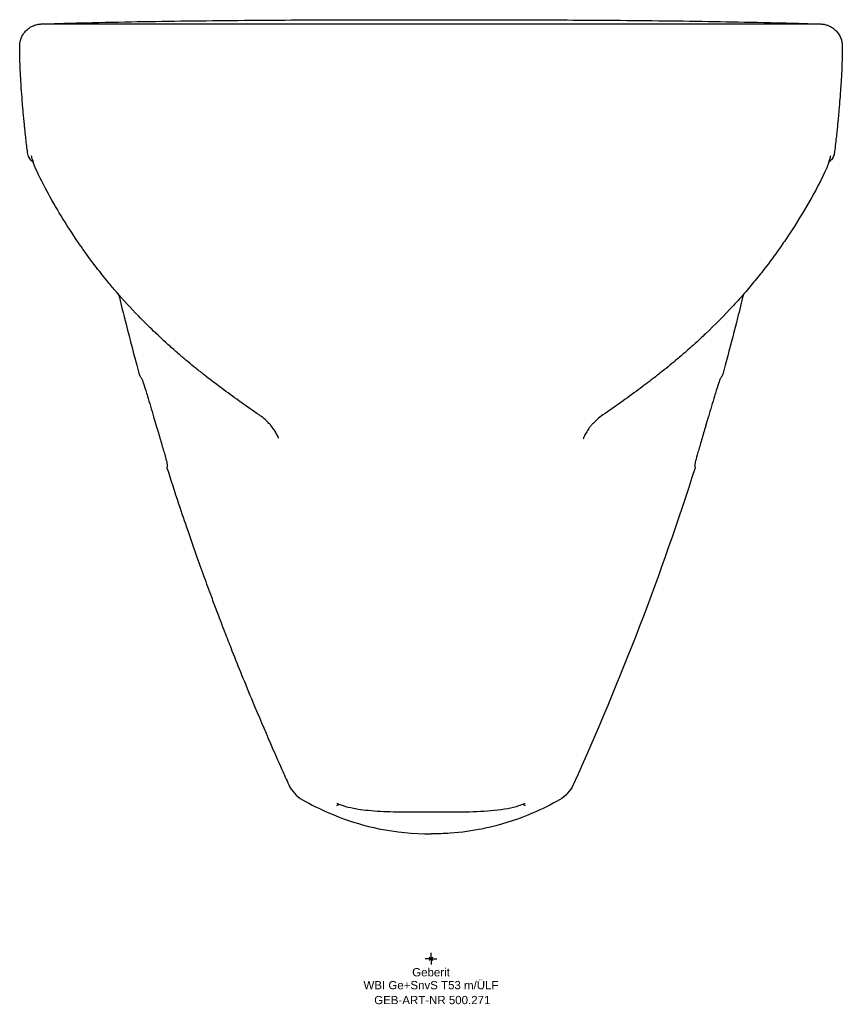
# Model space of a CAD drawing. Header units: millimetres. Extents: x -175 to 175, y -19 to 400.
import ezdxf
from ezdxf.enums import TextEntityAlignment as Align

# ---------------------------------------------------------------- set-up
doc = ezdxf.new("R2010")
doc.units = ezdxf.units.MM
doc.layers.get('0').update_dxf_attribs({"linetype": 'CONTINUOUS'})
for name, color, linetype, lineweight in [('Arbeitspunkt(DIN)', 7, 'CONTINUOUS', 25), ('GEB-ART-NR', 1, 'CONTINUOUS', 18), ('GEB-BEZUG', 2, 'CONTINUOUS', 25), ('GEB-TEXT', 5, 'CONTINUOUS', 18)]:
    doc.layers.add(name, color=color, linetype=linetype, lineweight=lineweight)
doc.layers.add('GEB-KONTUR-A', color=5, linetype='CONTINUOUS')
doc.styles.get("Standard").update_dxf_attribs({"font": 'arial.ttf'})

# ---------------------------------------------------------------- blocks, each defined once
blk = doc.blocks.new('Einfügepunkt')
at = {"layer": 'GEB-BEZUG'}
for p, q in [((-0.71, -0.71), (0.71, 0.71)), ((-0.71, 0.71), (0.71, -0.71))]:
    blk.add_line(p, q, dxfattribs=at)

msp = doc.modelspace()

# ---------------------------------------------------------------- linework, layer by layer
at = {"layer": 'Arbeitspunkt(DIN)', "ltscale": 25}
for q in [(-2.5, 0), (0, 2.5), (0, -2.5), (2.5, 0)]:
    msp.add_line((0, 0), q, dxfattribs=at)
at = {"layer": 'GEB-KONTUR-A', "ltscale": 25}
for p, q in [((-171.79, 343.42), (-171.79, 343.42)), ((171.79, 343.42), (171.79, 343.42))]:
    msp.add_line(p, q, dxfattribs=at)
for centre, start, end in [((957.91, 547.48), 196.39524, 196.6042), ((-957.91, 547.48), 343.3958, 343.60476)]:
    msp.add_arc(centre, 1121.64, start, end, dxfattribs=at)
for centre, major_axis, ratio, start_param, end_param in [((-164.11, 342.85), (-0.01, 6), 0.999949, 1.834585, 1.835815), ((164.11, 342.85), (0.01, 6), 0.999949, 4.447371, 4.448601), ((-163.28, 340.02), (-5.79, 1.58), 0.999565, 0.519761, 0.531171), ((163.28, 340.02), (5.79, 1.56), 0.999567, 5.755665, 5.767074), ((-36.2, 67.89), (-1.01, -2.83), 0.906449, 0.000797, 0.000808), ((36.2, 67.89), (1.01, -2.83), 0.906449, 6.283139, 6.28315)]:
    msp.add_ellipse(centre, major_axis=major_axis, ratio=ratio, start_param=start_param, end_param=end_param, dxfattribs=at)
for points, knots in [([(-165.59, 398.18), (-163.86, 398.23), (-162.13, 398.29), (-158.98, 398.38), (-156.65, 398.45), (-151.41, 398.59), (-147.82, 398.68), (-136.62, 398.95), (-129.09, 399.1), (-108.22, 399.46), (-94.14, 399.62), (-66.21, 399.85), (-52.96, 399.91), (-23.97, 400), (-12.5, 400), (0, 400)], [0.021339, 0.021339, 0.021339, 0.021339, 0.539793, 0.539793, 0.967588, 0.967588, 1.90478, 1.90478, 3.881335, 3.881335, 8.286615, 8.286615, 12.254281, 12.254281, 16.976925, 16.976925, 16.976925, 16.976925]), ([(0, 400), (12.59, 400), (24.34, 400), (53.81, 399.91), (67.28, 399.84), (95.26, 399.61), (109.09, 399.45), (129.67, 399.09), (137.05, 398.94), (148.09, 398.68), (151.62, 398.59), (156.62, 398.45), (159.03, 398.38), (162.19, 398.29), (163.89, 398.23), (165.59, 398.18)], [0, 0, 0, 0, 3.777195, 3.777195, 6.947959, 6.947959, 10.373064, 10.373064, 11.918034, 11.918034, 12.650286, 12.650286, 12.950262, 12.950262, 13.299991, 13.299991, 13.299991, 13.299991]), ([(-175.13, 388.68), (-175.13, 389.31), (-175.06, 389.97), (-174.79, 391.28), (-174.57, 391.94), (-173.95, 393.33), (-173.5, 394.05), (-172.51, 395.27), (-171.98, 395.78), (-171.15, 396.41), (-170.89, 396.59), (-170.31, 396.95), (-169.98, 397.13), (-169.39, 397.41), (-169.14, 397.51), (-168.58, 397.71), (-168.29, 397.8), (-167.64, 397.97), (-167.39, 398.01), (-167.05, 398.07), (-166.93, 398.09), (-166.55, 398.14), (-166.43, 398.14), (-166.02, 398.18), (-165.94, 398.17), (-165.7, 398.18), (-165.62, 398.18), (-165.33, 398.18), (-165.24, 398.18), (-164.97, 398.18), (-164.55, 398.17), (-161.76, 398.17), (-160.99, 398.17), (-155.88, 398.17), (-154.8, 398.17), (-151.48, 398.17), (-150.47, 398.17), (-147.29, 398.17), (-144.81, 398.17), (-139.22, 398.17), (-136.12, 398.17), (-128.04, 398.18), (-122.92, 398.18), (-107.52, 398.18), (-96.98, 398.18), (-71.61, 398.18), (-56.61, 398.18), (-27.76, 398.18), (-13.88, 398.18), (0, 398.18)], [0, 0, 0, 0, 0.19338, 0.19338, 0.402183, 0.402183, 0.651508, 0.651508, 0.876647, 0.876647, 0.974095, 0.974095, 1.091819, 1.091819, 1.2143, 1.2143, 1.356743, 1.356743, 1.595481, 1.595481, 1.829524, 1.829524, 2.53128, 2.53128, 4.634472, 4.634472, 7.788633, 7.788633, 17.251068, 17.251068, 31.445768, 31.445768, 40.965019, 40.965019, 43.078734, 43.078734, 43.765206, 43.765206, 44.836851, 44.836851, 45.905899, 45.905899, 47.538492, 47.538492, 50.796027, 50.796027, 55.310221, 55.310221, 59.472892, 59.472892, 59.472892, 59.472892]), ([(0, 398.18), (25.4, 398.18), (50.96, 398.18), (95.98, 398.18), (116.3, 398.18), (137.16, 398.17), (139.97, 398.17), (144.44, 398.17), (146.23, 398.17), (149.94, 398.17), (151.59, 398.17), (153.9, 398.17), (154.68, 398.17), (156.84, 398.17), (157.64, 398.17), (159.72, 398.17), (160.56, 398.17), (162.87, 398.17), (163.78, 398.17), (165.22, 398.18), (165.13, 398.18), (165.46, 398.18), (165.55, 398.18), (165.8, 398.18), (165.88, 398.18), (166.12, 398.17), (166.21, 398.17), (166.74, 398.11), (166.88, 398.11), (167.54, 397.99), (167.81, 397.93), (168.56, 397.72), (168.96, 397.59), (169.6, 397.31), (169.85, 397.19), (170.62, 396.78), (171.16, 396.43), (172.12, 395.64), (172.56, 395.2), (173.37, 394.22), (173.72, 393.69), (174.32, 392.56), (174.56, 391.97), (174.86, 390.94), (174.96, 390.5), (175.09, 389.6), (175.13, 389.13), (175.13, 388.68)], [0, 0, 0, 0, 7.620097, 7.620097, 13.695414, 13.695414, 14.678047, 14.678047, 15.435221, 15.435221, 16.507471, 16.507471, 17.561148, 17.561148, 19.942116, 19.942116, 24.335007, 24.335007, 33.579812, 33.579812, 48.570148, 48.570148, 53.892701, 53.892701, 55.888671, 55.888671, 57.385878, 57.385878, 57.913084, 57.913084, 58.130271, 58.130271, 58.321488, 58.321488, 58.41766, 58.41766, 58.61077, 58.61077, 58.801701, 58.801701, 58.992877, 58.992877, 59.184093, 59.184093, 59.317935, 59.317935, 59.456925, 59.456925, 59.456925, 59.456925]), ([(-171.79, 343.42), (-172, 345.19), (-172.24, 347.17), (-172.58, 350.24), (-172.66, 350.95), (-172.82, 352.42), (-172.9, 353.17), (-173.03, 354.49), (-173.09, 355.05), (-173.24, 356.53), (-173.33, 357.46), (-173.49, 359.18), (-173.57, 359.99), (-173.72, 361.7), (-173.8, 362.59), (-173.97, 364.68), (-174.06, 365.8), (-174.29, 368.8), (-174.41, 370.48), (-174.65, 374.23), (-174.76, 376.21), (-174.91, 379.48), (-174.96, 380.62), (-175.03, 382.69), (-175.05, 383.49), (-175.09, 384.98), (-175.1, 385.59), (-175.11, 386.57), (-175.12, 386.93), (-175.12, 387.74), (-175.13, 388.22), (-175.13, 388.68)], [0, 0, 0, 0, 0.907872, 0.907872, 1.163676, 1.163676, 1.405556, 1.405556, 1.573979, 1.573979, 1.850533, 1.850533, 2.116142, 2.116142, 2.456166, 2.456166, 2.983253, 2.983253, 3.972731, 3.972731, 5.301583, 5.301583, 5.968527, 5.968527, 6.327401, 6.327401, 6.535166, 6.535166, 6.642661, 6.642661, 6.782295, 6.782295, 6.782295, 6.782295]), ([(175.13, 388.68), (175.13, 388.12), (175.12, 387.54), (175.11, 386.49), (175.11, 386), (175.09, 385.05), (175.08, 384.58), (175.05, 383.51), (175.04, 382.93), (174.99, 381.46), (174.96, 380.64), (174.85, 377.96), (174.76, 376.3), (174.52, 372.06), (174.35, 369.52), (173.98, 364.79), (173.86, 363.22), (173.6, 360.33), (173.5, 359.2), (173.33, 357.46), (173.27, 356.89), (173.13, 355.42), (173.04, 354.51), (172.86, 352.78), (172.77, 351.95), (172.57, 350.15), (172.46, 349.2), (172.21, 346.92), (172.06, 345.67), (171.88, 344.14), (171.83, 343.77), (171.79, 343.42)], [0, 0, 0, 0, 0.169194, 0.169194, 0.322033, 0.322033, 0.491517, 0.491517, 0.743446, 0.743446, 1.191086, 1.191086, 2.278748, 2.278748, 3.906406, 3.906406, 4.591791, 4.591791, 4.962147, 4.962147, 5.135243, 5.135243, 5.405223, 5.405223, 5.675724, 5.675724, 6.033205, 6.033205, 6.59959, 6.59959, 6.780906, 6.780906, 6.780906, 6.780906]), ([(-169.3, 339.23), (-169.49, 339.37), (-169.67, 339.51), (-170.34, 340.11), (-170.77, 340.65), (-171.46, 341.91), (-171.7, 342.66), (-171.79, 343.42)], [2.9347955, 2.9347955, 2.9347955, 2.9347955, 3.0052765, 3.0052765, 3.2064597, 3.2064597, 3.4361232, 3.4361232, 3.4361232, 3.4361232]), ([(-169.9, 341.28), (-170, 341.63), (-170.07, 341.9), (-170.09, 341.96), (-170.09, 341.97), (-170.09, 341.97)], [0, 0, 0, 0, 1.373582, 1.373582, 1.513278, 1.513278, 1.513278, 1.513278]), ([(-169.09, 338.52), (-169.11, 338.61), (-169.24, 339.05), (-169.48, 339.84), (-169.71, 340.56), (-169.9, 341.27)], [0, 0, 0, 0, 1.554103, 1.554103, 4.536029, 4.536029, 4.536029, 4.536029]), ([(171.79, 343.42), (171.71, 342.78), (171.53, 342.14), (170.98, 340.98), (170.6, 340.44), (169.9, 339.7), (169.61, 339.45), (169.3, 339.23)], [0, 0, 0, 0, 0.1950898, 0.1950898, 0.3866313, 0.3866313, 0.5015404, 0.5015404, 0.5015404, 0.5015404]), ([(170.09, 341.97), (170.09, 341.97), (170.09, 341.96), (170.07, 341.88), (169.99, 341.62), (169.9, 341.28)], [1.638606, 1.638606, 1.638606, 1.638606, 1.819998, 1.819998, 3.151954, 3.151954, 3.151954, 3.151954]), ([(-168.38, 336.69), (-168.49, 336.93), (-168.6, 337.17), (-168.75, 337.53), (-168.8, 337.64), (-168.88, 337.87), (-168.92, 337.97), (-169, 338.19), (-169.04, 338.33), (-169.07, 338.46)], [0, 0, 0, 0, 0.1795649, 0.1795649, 0.2693633, 0.2693633, 0.3163655, 0.3163655, 0.3662421, 0.3662421, 0.3662421, 0.3662421]), ([(-149.12, 303.59), (-151.73, 307.34), (-154.29, 311.24), (-160.98, 322.13), (-164.98, 329.26), (-168.37, 336.67)], [0, 0, 0, 0, 1.391895, 1.391895, 3.83691, 3.83691, 3.83691, 3.83691]), ([(168.37, 336.67), (163.94, 326.98), (158.52, 317.7), (151.51, 307.06), (150.32, 305.31), (149.12, 303.59)], [0, 0, 0, 0, 3.198277, 3.198277, 3.8358, 3.8358, 3.8358, 3.8358]), ([(169.07, 338.46), (169.03, 338.29), (168.97, 338.12), (168.87, 337.82), (168.82, 337.71), (168.73, 337.48), (168.68, 337.36), (168.55, 337.06), (168.46, 336.87), (168.38, 336.68)], [0, 0, 0, 0, 0.0638586, 0.0638586, 0.1381168, 0.1381168, 0.227104, 0.227104, 0.3682138, 0.3682138, 0.3682138, 0.3682138]), ([(-88.26, 242.36), (-91.09, 244.46), (-93.73, 246.46), (-97.73, 249.61), (-98.92, 250.55), (-101.22, 252.4), (-102.33, 253.32), (-104.62, 255.22), (-105.79, 256.22), (-108.36, 258.43), (-109.73, 259.64), (-113.41, 262.94), (-115.81, 265.16), (-120.3, 269.47), (-122.47, 271.62), (-127.78, 277.11), (-130.92, 280.54), (-135.14, 285.42), (-136.33, 286.83), (-139.23, 290.36), (-140.85, 292.4), (-144.29, 296.88), (-146.16, 299.41), (-148.41, 302.58), (-148.77, 303.09), (-149.12, 303.59)], [0, 0, 0, 0, 1.291141, 1.291141, 1.805318, 1.805318, 2.240996, 2.240996, 2.698731, 2.698731, 3.27667, 3.27667, 4.227562, 4.227562, 5.150476, 5.150476, 6.537361, 6.537361, 7.090387, 7.090387, 7.958764, 7.958764, 9.047027, 9.047027, 9.249689, 9.249689, 9.249689, 9.249689]), ([(149.12, 303.59), (147.04, 300.61), (144.95, 297.75), (141.51, 293.25), (140.13, 291.49), (137.19, 287.86), (135.61, 285.97), (132.29, 282.12), (130.52, 280.14), (124.92, 274.06), (120.98, 270.08), (116.2, 265.55), (115.52, 264.91), (112.76, 262.35), (110.68, 260.48), (107.42, 257.62), (106.19, 256.56), (103.88, 254.6), (102.8, 253.7), (100.63, 251.92), (99.53, 251.03), (97.13, 249.12), (95.84, 248.12), (92.46, 245.5), (90.41, 243.96), (88.26, 242.36)], [0, 0, 0, 0, 1.201236, 1.201236, 1.966067, 1.966067, 2.699835, 2.699835, 3.492518, 3.492518, 5.190269, 5.190269, 5.470189, 5.470189, 6.322155, 6.322155, 6.816799, 6.816799, 7.23143, 7.23143, 7.682411, 7.682411, 8.268056, 8.268056, 9.251758, 9.251758, 9.251758, 9.251758]), ([(-133, 282.95), (-132.18, 279.57), (-131.34, 276.19), (-130.49, 272.81), (-128.81, 266.15), (-127.07, 259.51), (-125.27, 252.88), (-124.86, 251.36), (-124.44, 249.84), (-124.02, 248.32)], [0.5655261, 0.5655261, 0.5655261, 0.5655261, 0.6923475, 0.6923475, 0.6923475, 0.9425963, 0.9425963, 0.9425963, 1, 1, 1, 1]), ([(133, 282.95), (132.19, 279.62), (131.37, 276.3), (129.17, 267.57), (127.77, 262.18), (125.99, 255.51), (125.63, 254.19), (124.86, 251.35), (124.44, 249.83), (124.02, 248.32)], [0.5594922, 0.5594922, 0.5594922, 0.5594922, 0.6848516, 0.6848516, 0.8904412, 0.8904412, 0.9412609, 0.9412609, 0.9999998, 0.9999998, 0.9999998, 0.9999998]), ([(-123.21, 247.19), (-123.17, 247.13), (-123.1, 246.97), (-122.91, 246.48), (-122.79, 246.15), (-122.35, 244.85), (-121.95, 243.6), (-121.24, 241.3), (-120.98, 240.46), (-120.32, 238.28), (-119.9, 236.88), (-119.02, 233.94), (-118.57, 232.41), (-118.12, 230.88)], [-2.577826, -2.577826, -2.577826, -2.577826, -2.264234, -2.264234, -1.950667, -1.950667, -1.288905, -1.288905, -0.957862, -0.957862, -0.477844, -0.477844, 0, 0, 0, 0]), ([(123.21, 247.19), (123.17, 247.13), (123.1, 246.97), (122.91, 246.48), (122.79, 246.15), (122.35, 244.85), (121.95, 243.6), (121.24, 241.3), (120.98, 240.46), (120.32, 238.28), (119.9, 236.88), (119.02, 233.94), (118.57, 232.41), (118.12, 230.88)], [0, 0, 0, 0, 0.312721, 0.312721, 0.625418, 0.625418, 1.285343, 1.285343, 1.615467, 1.615467, 2.094152, 2.094152, 2.57067, 2.57067, 2.57067, 2.57067]), ([(-64.93, 221.8), (-64.93, 221.8), (-65.22, 222.69), (-66.34, 224.57), (-66.5, 224.82), (-67, 225.58), (-67.37, 226.14), (-68.47, 227.46), (-68.87, 227.91), (-69.86, 228.95), (-70.49, 229.55), (-71.81, 230.66), (-72.49, 231.18), (-73.21, 231.67)], [12.817654, 12.817654, 12.817654, 12.817654, 14.859884, 14.859884, 15.250661, 15.250661, 15.842919, 15.842919, 16.08398, 16.08398, 16.382502, 16.382502, 16.658816, 16.658816, 16.658816, 16.658816]), ([(73.21, 231.67), (72.33, 231.07), (71.51, 230.42), (70.12, 229.2), (69.52, 228.61), (68.67, 227.69), (68.36, 227.33), (67.73, 226.57), (67.45, 226.19), (66.95, 225.51), (66.78, 225.24), (66.19, 224.35), (65.78, 223.62), (64.88, 221.84), (64.95, 221.86), (64.93, 221.82), (64.84, 221.52), (64.84, 221.52)], [0.000004, 0.000004, 0.000004, 0.000004, 0.33757, 0.33757, 0.628574, 0.628574, 0.829015, 0.829015, 1.117507, 1.117507, 1.475539, 1.475539, 2.327543, 2.327543, 4.459357, 4.459357, 6.233276, 6.233276, 6.233276, 6.233276]), ([(-116.96, 226.96), (-116.66, 225.96), (-116.36, 224.96), (-115.78, 222.99), (-115.5, 222.02), (-114.64, 219.12), (-114.12, 217.3), (-113.24, 214.22), (-112.9, 212.95), (-112.56, 211.62), (-112.48, 211.28), (-112.37, 210.77), (-112.35, 210.6), (-112.35, 210.52)], [-2.570897, -2.570897, -2.570897, -2.570897, -2.257586, -2.257586, -1.944294, -1.944294, -1.285449, -1.285449, -0.626592, -0.626592, -0.313308, -0.313308, 0, 0, 0, 0]), ([(116.96, 226.96), (116.66, 225.96), (116.36, 224.96), (115.78, 222.99), (115.5, 222.02), (114.64, 219.12), (114.12, 217.3), (113.24, 214.22), (112.9, 212.95), (112.56, 211.62), (112.48, 211.28), (112.37, 210.77), (112.35, 210.6), (112.35, 210.52)], [0, 0, 0, 0, 0.313315, 0.313315, 0.62661, 0.62661, 1.28546, 1.28546, 1.944324, 1.944324, 2.257611, 2.257611, 2.570922, 2.570922, 2.570922, 2.570922]), ([(-112.43, 209.16), (-110.81, 204.04), (-109.16, 198.93), (-106.2, 190), (-104.91, 186.18), (-102.45, 179.01), (-101.28, 175.65), (-98.98, 169.14), (-97.86, 166), (-95.67, 159.95), (-94.6, 157.05), (-92.79, 152.18), (-92.05, 150.21), (-90.29, 145.55), (-89.26, 142.85), (-87.98, 139.53), (-87.74, 138.9), (-86.59, 135.92), (-85.67, 133.57), (-83.39, 127.81), (-82.03, 124.4), (-79.08, 117.11), (-77.48, 113.23), (-73.41, 103.44), (-70.9, 97.55), (-66.74, 87.98), (-65.12, 84.3), (-62.51, 78.45), (-61.54, 76.29), (-60.57, 74.13)], [0, 0, 0, 0, 0.1113563, 0.1113563, 0.1948736, 0.1948736, 0.2686028, 0.2686028, 0.3377653, 0.3377653, 0.4019221, 0.4019221, 0.4454253, 0.4454253, 0.5052232, 0.5052232, 0.519111, 0.519111, 0.5714955, 0.5714955, 0.6474347, 0.6474347, 0.7344283, 0.7344283, 0.8672141, 0.8672141, 0.9507628, 0.9507628, 0.9999999, 0.9999999, 0.9999999, 0.9999999]), ([(-60.57, 74.13), (-59.96, 72.79), (-59.15, 71.56), (-57.18, 69.39), (-56.03, 68.47), (-54.76, 67.74)], [-0.8801724, -0.8801724, -0.8801724, -0.8801724, -0.4406186, -0.4406186, -0.0010308, -0.0010308, -0.0010308, -0.0010308]), ([(60.57, 74.13), (59.96, 72.79), (59.15, 71.56), (57.18, 69.39), (56.03, 68.47), (54.76, 67.74)], [0, 0, 0, 0, 0.4395465, 0.4395465, 0.8791301, 0.8791301, 0.8791301, 0.8791301]), ([(-54.76, 67.74), (-51.11, 65.66), (-47.34, 63.77), (-43.48, 62.11), (-42.12, 61.52), (-40.75, 60.96), (-39.38, 60.43), (-33.79, 58.29), (-28.04, 56.6), (-22.2, 55.4), (-14.9, 53.91), (-7.46, 53.18), (0, 53.18)], [0.0000019, 0.0000019, 0.0000019, 0.0000019, 0.2198114, 0.2198114, 0.2198114, 0.2970832, 0.2970832, 0.2970832, 0.6099058, 0.6099058, 0.6099058, 1, 1, 1, 1]), ([(54.76, 67.74), (51.08, 65.64), (47.31, 63.76), (43.48, 62.11), (37.61, 59.58), (31.54, 57.56), (25.34, 56.09), (24.29, 55.85), (23.25, 55.62), (22.2, 55.4), (17.59, 54.46), (12.93, 53.82), (8.2, 53.47), (5.49, 53.28), (2.76, 53.18), (0, 53.18)], [0.0000002, 0.0000002, 0.0000002, 0.0000002, 0.2188365, 0.2188365, 0.2188365, 0.5538558, 0.5538558, 0.5538558, 0.6102977, 0.6102977, 0.6102977, 0.8581006, 0.8581006, 0.8581006, 1, 1, 1, 1]), ([(-37.21, 65.07), (-38, 65.35), (-38.65, 65.59), (-39.52, 65.89), (-39.81, 65.99), (-40, 66.04), (-40.03, 66.05), (-40.03, 66.05)], [0, 0, 0, 0, 0.59037, 0.59037, 1.038495, 1.038495, 1.189121, 1.189121, 1.189121, 1.189121]), ([(-0.89, 62.44), (-5.01, 62.46), (-9.17, 62.39), (-17.02, 62.46), (-20.79, 62.61), (-27.53, 63.13), (-30.55, 63.5), (-34.62, 64.29), (-36, 64.64), (-37.21, 65.07)], [0, 0, 0, 0, 1.234637, 1.234637, 2.475563, 2.475563, 3.734358, 3.734358, 4.521821, 4.521821, 4.521821, 4.521821]), ([(37.21, 65.07), (34.61, 64.14), (31.11, 63.54), (23.3, 62.75), (19.15, 62.52), (10.84, 62.38), (6.62, 62.44), (1.92, 62.44), (1.41, 62.44), (0.89, 62.44)], [0, 0, 0, 0, 1.695703, 1.695703, 3.101672, 3.101672, 4.36097, 4.36097, 4.514418, 4.514418, 4.514418, 4.514418]), ([(40.03, 66.05), (40.03, 66.05), (40.01, 66.05), (39.9, 66.01), (39.69, 65.95), (38.91, 65.68), (38.15, 65.4), (37.21, 65.07)], [0.414706, 0.414706, 0.414706, 0.414706, 0.516059, 0.516059, 0.898593, 0.898593, 1.603613, 1.603613, 1.603613, 1.603613])]:
    msp.add_open_spline(points, degree=3, knots=knots, dxfattribs=at)
for points in [[(-175.13, 388.68), (-175.13, 388.68), (-175.13, 388.68), (-175.13, 388.68)], [(169.9, 341.27), (169.6, 340.19), (169.15, 338.77), (169.09, 338.52)], [(-169.22, 339.18), (-169.22, 339.18), (-169.22, 339.18), (-169.22, 339.18)], [(-168.38, 336.69), (-168.38, 336.68), (-168.38, 336.68), (-168.37, 336.67)], [(168.38, 336.68), (168.38, 336.68), (168.37, 336.67), (168.37, 336.67)], [(169.22, 339.18), (169.22, 339.18), (169.22, 339.18), (169.22, 339.18)], [(-124.02, 248.32), (-123.75, 247.94), (-123.48, 247.56), (-123.21, 247.19)], [(124.02, 248.32), (123.75, 247.94), (123.48, 247.56), (123.21, 247.19)], [(-73.21, 231.67), (-78.33, 235.15), (-83.38, 238.73), (-88.26, 242.36)], [(88.26, 242.36), (83.38, 238.73), (78.33, 235.15), (73.21, 231.67)], [(-112.35, 210.52), (-112.38, 210.07), (-112.4, 209.61), (-112.43, 209.16)], [(112.35, 210.52), (112.38, 210.07), (112.4, 209.61), (112.43, 209.16)], [(112.43, 209.16), (98.21, 164.15), (80.92, 119.14), (60.57, 74.13)], [(-39.18, 65.77), (-39.48, 65.58), (-39.83, 65.35), (-40.22, 65.1)], [(40.22, 65.1), (39.83, 65.35), (39.48, 65.58), (39.18, 65.77)], [(0, 62.44), (-0.3, 62.44), (-0.6, 62.44), (-0.89, 62.44)], [(0.89, 62.44), (0.6, 62.44), (0.3, 62.44), (0, 62.44)]]:
    msp.add_open_spline(points, degree=3, dxfattribs=at)

# ---------------------------------------------------------------- block references
at = {"ltscale": 25}
msp.add_blockref('Einfügepunkt', (0, 0), dxfattribs=at)

# ---------------------------------------------------------------- texts
at = {"layer": 'GEB-ART-NR'}
msp.add_text('GEB-ART-NR 500.271', height=3.5, dxfattribs=at).set_placement((0.55, -19.34), align=Align.CENTER)
at = {"layer": 'GEB-TEXT'}
for s, p in [('Geberit', (0, -7.5)), ('WBI Ge+SnvS T53 m/ÜLF', (0, -13))]:
    msp.add_text(s, height=3.5, dxfattribs=at).set_placement(p, align=Align.CENTER)

doc.saveas('drawing.dxf')
